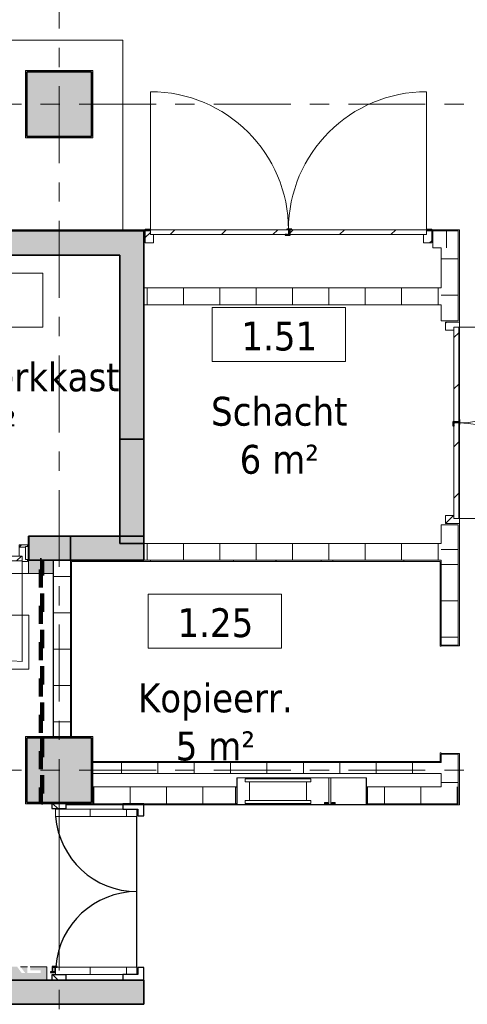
# Model space of a CAD drawing. Extents: x 3176 to 58266, y 1852 to 38199.
# Tile 99 of 256: x 42691 to 46386, y 17395 to 25526. Entities that reach past the tile are written whole.
import ezdxf

# ---------------------------------------------------------------- set-up
doc = ezdxf.new("R2010")
doc.units = 0
doc.header["$LTSCALE"] = 50
doc.linetypes.add('Onderlegger 1e verdieping$0$brandscheiding 2', pattern=[6, 0, -1.5, 3, -1.5])
doc.linetypes.add('Onderlegger 1e verdieping$0$stramien', pattern=[22.225, 12.7, -3.175, 3.175, -3.175])
doc.layers.get('0').update_dxf_attribs({"linetype": 'CONTINUOUS'})
for name, color, linetype, lineweight in [('Onderlegger 1e verdieping$0$A-AREA-IDEN', 8, 'CONTINUOUS', 18), ('Onderlegger 1e verdieping$0$A-DETL-GENF', 8, 'CONTINUOUS', 18), ('Onderlegger 1e verdieping$0$A-DOOR', 8, 'CONTINUOUS', 25), ('Onderlegger 1e verdieping$0$A-FLOR-OTLN', 8, 'CONTINUOUS', 18), ('Onderlegger 1e verdieping$0$A-GENM', 8, 'CONTINUOUS', 18), ('Onderlegger 1e verdieping$0$A-WALL', 8, 'CONTINUOUS', 25), ('Onderlegger 1e verdieping$0$A-WALL-PATT', 8, 'CONTINUOUS', 50), ('Onderlegger 1e verdieping$0$I-WALL', 8, 'CONTINUOUS', 25), ('Onderlegger 1e verdieping$0$P-SANR-FIXT', 8, 'CONTINUOUS', 18), ('Onderlegger 1e verdieping$0$S-COLS', 8, 'CONTINUOUS', 18), ('Onderlegger 1e verdieping$0$S-GRID', 8, 'CONTINUOUS', 18)]:
    doc.layers.add(name, color=color, linetype=linetype, lineweight=lineweight)
doc.styles.add('Onderlegger 1e verdieping$0$Tahoma_1', font='TAHOMA.TTF', dxfattribs={"height": 238.040123})
pattern_1 = [(45, (-42297.6, -21161.4), (-91.92388, 91.92388), [])]
pattern_2 = [(0, (0, 0), (406.4, 101.6), [33.528, -271.272, 33.528, -271.272, -1625.6]), (0, (0, 0), (406.4, 101.6), [-609.6, 33.528, -576.072, 33.528, -271.272, -711.2]), (0, (0, 0), (406.4, 101.6), [-1524, 33.528, -169.672, 33.528, -474.472]), (120, (152.4, 50.8), (-291.18818, 301.15272), [33.528, -271.272, 33.528, -271.272, -1625.6]), (120, (152.4, 50.8), (-291.18818, 301.15272), [-609.6, 33.528, -576.072, 33.528, -271.272, -711.2]), (120, (152.4, 50.8), (-291.18818, 301.15272), [-1524, 33.528, -169.672, 33.528, -474.472]), (240, (203.2, 254), (-115.21182, -402.75272), [33.528, -271.272, 33.528, -271.272, -1625.6]), (240, (203.2, 254), (-115.21182, -402.75272), [-609.6, 33.528, -576.072, 33.528, -271.272, -711.2]), (240, (203.2, 254), (-115.21182, -402.75272), [-1524, 33.528, -169.672, 33.528, -474.472])]
pattern_3 = [(315, (-17593.2, 43427.6), (707.107, 707.107), []), (45, (-17593.2, 43427.6), (-707.107, 707.107), [])]
pattern_4 = [(0, (-17593.2, 43427.6), (0, 300), [])]

# ---------------------------------------------------------------- blocks, each defined once
blk = doc.blocks.new('Onderlegger 1e verdieping$0$32_KA_hout_montage_67-139-enkele_deur - H830_b60 hoogte 2110-5633669-Plotview 1e Verdieping - schaal 1 op 100')
at = {"layer": 'Onderlegger 1e verdieping$0$A-DOOR', "lineweight": 18}
h = blk.add_hatch(dxfattribs=at)
h.set_pattern_fill('FP_43', color=256, style=0, pattern_type=2)
h.set_pattern_definition(pattern_1)
h.paths.add_polyline_path([(-415, -110.2), (-415, -65.2), (-390, -65.2), (-390, 8.8), (-442, 8.8), (-442, -94.2), (-457, -94.2), (-457, -110.2), (-429, -110.2)], flags=0)
h.paths.add_polyline_path([(415, -110.2), (457, -110.2), (457, -94.2), (442, -94.2), (442, 8.8), (390, 8.8), (390, -65.2), (415, -65.2), (415, -105.2)], flags=0)
at = {"layer": 'Onderlegger 1e verdieping$0$A-GENM'}
h = blk.add_hatch(dxfattribs=at)
h.set_pattern_fill('FP_43', color=256, style=0, pattern_type=2)
h.set_pattern_definition(pattern_1)
h.paths.add_polyline_path([(-429, 8.9), (-390, 8.9), (-390, 28.9), (-457, 28.9), (-457, 12.9), (-442, 12.9), (-442, 8.9)], flags=0)
h.paths.add_polyline_path([(442, 8.9), (442, 12.9), (457, 12.9), (457, 28.9), (390, 28.9), (390, 8.9)], flags=0)
at = {"layer": 'Onderlegger 1e verdieping$0$A-DETL-GENF'}
for p, q in [((-35.4, 355.4), (35.4, 284.7)), ((35.4, 355.4), (-35.4, 284.7)), ((-35.4, 255.4), (35.4, 184.7)), ((35.4, 255.4), (-35.4, 184.7)), ((35.4, 136.1), (0, 171.4)), ((0, 171.4), (0, -252.8)), ((35.4, 136.1), (0, 171.4)), ((0, 171.4), (0, -252.8)), ((-35.4, 65.4), (35.4, 136.1)), ((-35.4, 65.4), (35.4, 136.1)), ((35.4, -5.3), (-35.4, 65.4)), ((35.4, -5.3), (-35.4, 65.4)), ((-35.4, -76.1), (35.4, -5.3)), ((-35.4, -76.1), (35.4, -5.3)), ((35.4, -146.8), (-35.4, -76.1)), ((35.4, -146.8), (-35.4, -76.1)), ((-35.4, -217.5), (35.4, -146.8)), ((-35.4, -217.5), (35.4, -146.8)), ((0, -252.8), (-35.4, -217.5)), ((0, -252.8), (-35.4, -217.5)), ((-35.4, -336.8), (35.4, -266.1)), ((35.4, -336.8), (-35.4, -266.1)), ((-35.4, -425.5), (35.4, -354.8)), ((35.4, -425.5), (-35.4, -354.8))]:
    blk.add_line(p, q, dxfattribs=at)
at = {"layer": 'Onderlegger 1e verdieping$0$A-DOOR', "lineweight": 18}
for p, q in [((-457, 12.9), (-457, 28.9)), ((-457, 28.9), (-390, 28.9)), ((-442, 12.9), (-457, 12.9)), ((-442, 8.9), (-442, 12.9)), ((-390, 8.9), (-442, 8.9)), ((-442, 8.8), (-390, 8.8)), ((-442, -94.2), (-442, 8.8)), ((-390, 28.9), (-390, 8.9)), ((-390, 8.8), (-390, -65.2)), ((390, 8.9), (390, 28.9)), ((390, 28.9), (457, 28.9)), ((442, 8.9), (390, 8.9)), ((390, 8.8), (442, 8.8)), ((390, -65.2), (390, 8.8)), ((442, 12.9), (442, 8.9)), ((457, 12.9), (442, 12.9)), ((442, 8.8), (442, -94.2)), ((457, 28.9), (457, 12.9)), ((-457, -94.2), (-442, -94.2)), ((-457, -110.2), (-457, -94.2)), ((-415, -110.2), (-457, -110.2)), ((-415, -105.2), (-415, -110.2)), ((415, -110.2), (415, -105.2)), ((457, -110.2), (415, -110.2)), ((442, -94.2), (457, -94.2)), ((457, -94.2), (457, -110.2))]:
    blk.add_line(p, q, dxfattribs=at)
at = {"layer": 'Onderlegger 1e verdieping$0$A-GENM'}
blk.add_line((415, -105.2), (415, -935.2), dxfattribs=at)
blk.add_arc((415, -105.2), 830, 180, 270, dxfattribs=at)
blk = doc.blocks.new('Onderlegger 1e verdieping$0$65_KU_brandscheiding_v1 - 60m 2-5004373-Plotview 1e Verdieping - schaal 1 op 100')
at = {"layer": 'Onderlegger 1e verdieping$0$A-GENM', "linetype": 'Onderlegger 1e verdieping$0$brandscheiding 2', "lineweight": 100}
for p, q in [((2000, 100), (0, 100)), ((0, 100), (0, 90)), ((0, 90), (2000, 90)), ((2000, 90), (2000, 100))]:
    blk.add_line(p, q, dxfattribs=at)
blk = doc.blocks.new('Onderlegger 1e verdieping$0$42_KA leemstuc betonkolomafwerking - Type-V60-Plotview 1e Verdieping - schaal 1 op 100')
at = {"layer": 'Onderlegger 1e verdieping$0$A-GENM'}
h = blk.add_hatch(dxfattribs=at)
h.set_pattern_fill('FP_71', color=256, style=0, pattern_type=2)
h.set_pattern_definition([(0, (-43016.6, -24828.2), (406.4, 101.6), [33.528, -271.272, 33.528, -1896.872]), (0, (-43016.6, -24828.2), (406.4, 101.6), [-338.328, -271.272, 33.528, -576.072, -1016]), (0, (-43016.6, -24828.2), (406.4, 101.6), [-1219.2, 33.528, -271.272, 33.528, -677.672]), (0, (-43016.6, -24828.2), (406.4, 101.6), [-1557.528, -169.672, 33.528, -474.472]), (120, (-42864.2, -24777.4), (-291.18818, 301.15272), [33.528, -271.272, 33.528, -1896.872]), (120, (-42864.2, -24777.4), (-291.18818, 301.15272), [-338.328, -271.272, 33.528, -576.072, -1016]), (120, (-42864.2, -24777.4), (-291.18818, 301.15272), [-1219.2, 33.528, -271.272, 33.528, -677.672]), (120, (-42864.2, -24777.4), (-291.18818, 301.15272), [-1557.528, -169.672, 33.528, -474.472]), (240, (-42813.4, -24574.2), (-115.21182, -402.75272), [33.528, -271.272, 33.528, -1896.872]), (240, (-42813.4, -24574.2), (-115.21182, -402.75272), [-338.328, -271.272, 33.528, -576.072, -1016]), (240, (-42813.4, -24574.2), (-115.21182, -402.75272), [-1219.2, 33.528, -271.272, 33.528, -677.672]), (240, (-42813.4, -24574.2), (-115.21182, -402.75272), [-1557.528, -169.672, 33.528, -474.472])])
h.paths.add_polyline_path([(277, -277), (277, 277), (-277, 277), (-277, -277), (-81.7, -277)], flags=0)
h.paths.add_polyline_path([(-267, -267), (-267, 267), (267, 267), (267, -267), (-81.7, -267)], flags=0)
for p, q in [((277, 277), (-277, 277)), ((-277, 277), (-277, -277)), ((-267, 267), (267, 267)), ((-267, -267), (-267, 267)), ((267, 267), (267, -267)), ((277, -277), (277, 277)), ((-277, -277), (277, -277)), ((267, -267), (-267, -267))]:
    blk.add_line(p, q, dxfattribs=at)
blk = doc.blocks.new('Onderlegger 1e verdieping$0$42_KA leemstuc betonkolomafwerking - Type-V64-Plotview 1e Verdieping - schaal 1 op 100')
at = {"layer": 'Onderlegger 1e verdieping$0$A-GENM'}
h = blk.add_hatch(dxfattribs=at)
h.set_pattern_fill('FP_75', color=256, style=0, pattern_type=2)
h.set_pattern_definition([(0, (-43016.6, -19328.2), (406.4, 101.6), [33.528, -271.272, 33.528, -1896.872]), (0, (-43016.6, -19328.2), (406.4, 101.6), [-338.328, -271.272, 33.528, -576.072, -1016]), (0, (-43016.6, -19328.2), (406.4, 101.6), [-1219.2, 33.528, -271.272, 33.528, -677.672]), (0, (-43016.6, -19328.2), (406.4, 101.6), [-1557.528, -169.672, 33.528, -474.472]), (120, (-42864.2, -19277.4), (-291.18818, 301.15272), [33.528, -271.272, 33.528, -1896.872]), (120, (-42864.2, -19277.4), (-291.18818, 301.15272), [-338.328, -271.272, 33.528, -576.072, -1016]), (120, (-42864.2, -19277.4), (-291.18818, 301.15272), [-1219.2, 33.528, -271.272, 33.528, -677.672]), (120, (-42864.2, -19277.4), (-291.18818, 301.15272), [-1557.528, -169.672, 33.528, -474.472]), (240, (-42813.4, -19074.2), (-115.21182, -402.75272), [33.528, -271.272, 33.528, -1896.872]), (240, (-42813.4, -19074.2), (-115.21182, -402.75272), [-338.328, -271.272, 33.528, -576.072, -1016]), (240, (-42813.4, -19074.2), (-115.21182, -402.75272), [-1219.2, 33.528, -271.272, 33.528, -677.672]), (240, (-42813.4, -19074.2), (-115.21182, -402.75272), [-1557.528, -169.672, 33.528, -474.472])])
h.paths.add_polyline_path([(277, -277), (277, 277), (-277, 277), (-277, -277), (-81.7, -277)], flags=0)
h.paths.add_polyline_path([(-81.7, -267), (-267, -267), (-267, 267), (267, 267), (267, -267)], flags=0)
for p, q in [((277, 277), (-277, 277)), ((-277, 277), (-277, -277)), ((-267, 267), (267, 267)), ((-267, -267), (-267, 267)), ((267, 267), (267, -267)), ((277, -277), (277, 277)), ((-277, -277), (277, -277)), ((267, -267), (-267, -267))]:
    blk.add_line(p, q, dxfattribs=at)
blk = doc.blocks.new('Onderlegger 1e verdieping$0$32_KA_hout_67_114_dubb_deur - H2230-13430621-Plotview 1e Verdieping - schaal 1 op 100')
at = {"layer": 'Onderlegger 1e verdieping$0$A-DOOR', "lineweight": 18}
h = blk.add_hatch(dxfattribs=at)
h.set_pattern_fill('FP_91', color=256, style=0, pattern_type=2)
h.set_pattern_definition([(45, (-44891.61, -23711.2), (-91.92388, 91.92388), [])])
h.paths.add_polyline_path([(-1164, -29), (-1097, -29), (-1097, 40), (-1122, 40), (-1122, 85), (-1164, 85), (-1164, 40)], flags=0)
h.paths.add_polyline_path([(1158, -29), (1200, -29), (1200, 85), (1158, 85), (1158, 40), (1133, 40), (1133, -29)], flags=0)
for p, q in [((-1122, 85), (-1164, 85)), ((-1164, 85), (-1164, -29)), ((-1122, 80), (-1122, 85)), ((1200, 85), (1158, 85)), ((1158, 85), (1158, 80)), ((1200, -29), (1200, 85)), ((-1097, -29), (-1097, 40)), ((1133, 40), (1133, -29)), ((-1164, -29), (-1097, -29)), ((1133, -29), (1200, -29))]:
    blk.add_line(p, q, dxfattribs=at)
at = {"layer": 'Onderlegger 1e verdieping$0$A-DOOR'}
for p, q in [((4.6, 84.3), (4.6, 80)), ((44.6, 84.3), (4.6, 84.3)), ((44.6, 80), (44.6, 84.3)), ((4.6, 39.3), (-9.4, 39.3)), ((-9.4, 39.3), (-9.4, 34.3)), ((-9.4, 34.3), (30.6, 34.3)), ((25.6, 39.3), (9.6, 39.3)), ((18, 79.3), (25.6, 79.3)), ((25.6, 79.3), (25.6, 39.3)), ((30.6, 34.3), (30.6, 40))]:
    blk.add_line(p, q, dxfattribs=at)
at = {"layer": 'Onderlegger 1e verdieping$0$A-GENM'}
for p, q in [((-1122, 80), (-1122, 1220)), ((1158, 80), (1158, 1220))]:
    blk.add_line(p, q, dxfattribs=at)
for centre, start, end in [((-1122, 80), 360, 90), ((1158, 80), 90, 180)]:
    blk.add_arc(centre, 1140, start, end, dxfattribs=at)
blk = doc.blocks.new('Onderlegger 1e verdieping$0$32_KA_binnendeur_hout - 32_KA_binnendeur_hout-13430562-Plotview 1e Verdieping - schaal 1 op 100')
at = {"layer": 'Onderlegger 1e verdieping$0$A-DOOR', "lineweight": 18}
h = blk.add_hatch(dxfattribs=at)
h.set_pattern_fill('FP_93', color=256, style=0, pattern_type=2)
h.set_pattern_definition([(45, (-44339.6, -23791.2), (-212.132, 212.132), [])])
h.paths.add_polyline_path([(570, -40), (570, 0), (-570, 0), (-570, -40), (-338.3, -40)], flags=0)
for p, q in [((570, 0), (-570, 0)), ((-570, 0), (-570, -40)), ((570, -40), (570, 0)), ((-570, -40), (570, -40))]:
    blk.add_line(p, q, dxfattribs=at)
blk = doc.blocks.new('Onderlegger 1e verdieping$0$32_KA_binnendeur_hout - 32_KA_binnendeur_hout-5689622-Plotview 1e Verdieping - schaal 1 op 100')
at = {"layer": 'Onderlegger 1e verdieping$0$A-DOOR', "lineweight": 18}
h = blk.add_hatch(dxfattribs=at)
h.set_pattern_fill('FP_95', color=256, style=0, pattern_type=2)
h.set_pattern_definition([(225, (42297.64, 21056.2), (212.132, -212.132), [])])
h.paths.add_polyline_path([(-415, 0), (-415, -40), (415, -40), (415, 0)], flags=0)
for p, q in [((415, 0), (-415, 0)), ((-415, 0), (-415, -40)), ((415, -40), (415, 0)), ((-415, -40), (415, -40))]:
    blk.add_line(p, q, dxfattribs=at)
blk = doc.blocks.new('Onderlegger 1e verdieping$0$65_KA_Combi brandslanghaspelkast 790x1090x225 - Type-10176048-Plotview 1e Verdieping - schaal 1 op 100')
at = {"layer": 'Onderlegger 1e verdieping$0$A-GENM'}
for points in [[(-356.5, 80), (-356.5, 75.5), (-206.5, 75.5), (-206.5, 80)], [(-129.8, 78), (-150, 78), (-150, 61.7), (-125, 61.7), (-125, 78)], [(-69.8, 78), (-90, 78), (-90, 61.7), (-65, 61.7), (-65, 78)]]:
    blk.add_hatch(color=256, dxfattribs=at).paths.add_polyline_path(points, flags=0)
h = blk.add_hatch(color=256, dxfattribs=at)
h.paths.add_polyline_path([(-152, 75), (-152, 75.5), (-191.1, 75)], flags=0)
h.paths.add_polyline_path([(-125, 78), (-125, 61.7), (-150, 61.7), (-150, 78), (-152, 75), (-152, 60), (-123, 60), (-123, 75)], flags=0)
h = blk.add_hatch(color=256, dxfattribs=at)
h.paths.add_polyline_path([(-90, 78), (-92, 75), (-92, 60), (-63, 60), (-63, 75), (-65, 78), (-65, 61.7), (-90, 61.7)], flags=0)
h.paths.add_polyline_path([(529.9, 75.5), (529.9, 75), (608.6, 75.5)], flags=0)
h.paths.add_polyline_path([(-63, 75.5), (-63, 75), (75.5, 75.5)], flags=0)
for p, q in [((-408, 75), (-410, 75)), ((-410, 75), (-410, -145)), ((-356.5, 75.5), (-408, 75.5)), ((-408, 75.5), (-408, 75)), ((-408, 75), (-356.5, 75)), ((-408, -143), (-408, 75)), ((-206.5, 80), (-356.5, 80)), ((-356.5, 80), (-356.5, 75.5)), ((-356.5, 75.5), (-206.5, 75.5)), ((-356.5, 75), (-356.5, 75.5)), ((-326.5, 75), (-356.5, 75)), ((-356.5, 75), (-326.5, 75)), ((-236.5, 75), (-326.5, 75)), ((-206.5, 75), (-236.5, 75)), ((-236.5, 75), (-206.5, 75)), ((-206.5, 75.5), (-206.5, 80)), ((-152, 75.5), (-206.5, 75.5)), ((-206.5, 75.5), (-206.5, 75)), ((-206.5, 75), (-152, 75)), ((-150, 78), (-152, 78)), ((-152, 78), (-152, 75.5)), ((-152, 75), (-152, 60)), ((-152, 60), (-123, 60)), ((-150, 61.7), (-150, 78)), ((-150, 78), (-125, 78)), ((-125, 61.7), (-150, 61.7)), ((-123, 78), (-125, 78)), ((-125, 78), (-125, 61.7)), ((-123, 75.5), (-123, 78)), ((-115, 75.5), (-123, 75.5)), ((-123, 60), (-123, 75)), ((-123, 75), (-115, 75)), ((-123, 75), (-115, 75)), ((-115, 75), (-115, 75.5)), ((-100, 75), (-115, 75)), ((-115, 75), (-115, -143)), ((-92, 75.5), (-100, 75.5)), ((-100, 75.5), (-100, 75)), ((-100, 75), (-92, 75)), ((-100, -143), (-100, 75)), ((-100, 75), (-92, 75)), ((-90, 78), (-92, 78)), ((-92, 78), (-92, 75.5)), ((-92, 75), (-92, 60)), ((-92, 60), (-63, 60)), ((-90, 61.7), (-90, 78)), ((-65, 78), (-90, 78)), ((-65, 61.7), (-90, 61.7)), ((-63, 78), (-65, 78)), ((-65, 78), (-65, 61.7)), ((-63, 75.5), (-63, 78)), ((112.1, 75.5), (-63, 75.5)), ((-63, 60), (-63, 75)), ((-63, 75), (112.1, 75)), ((529.9, 75.5), (112.1, 75.5)), ((112.1, 75.5), (112.1, 75)), ((112.1, 75), (112.1, 75.5)), ((112.1, 75), (529.9, 75)), ((529.9, 75), (529.9, 75.5)), ((656, 75.5), (529.9, 75.5)), ((529.9, 75.5), (529.9, 75)), ((529.9, 75), (656, 75)), ((656, 75), (656, 75.5)), ((660, 75), (656, 75)), ((656, 75), (656, -143)), ((660, -145), (660, 75)), ((-410, -145), (660, -145)), ((-115, -143), (-408, -143)), ((656, -143), (-100, -143))]:
    blk.add_line(p, q, dxfattribs=at)
at = {"layer": 'Onderlegger 1e verdieping$0$P-SANR-FIXT'}
for p, q in [((589.6, 68.8), (48.6, 68.8)), ((48.6, 68.8), (48.6, 43.8)), ((48.6, 43.8), (83.4, 43.8)), ((83.4, 43.8), (83.4, -110.7)), ((83.4, 43.8), (554.4, 43.8)), ((554.4, -110.7), (554.4, 43.8)), ((554.4, 43.8), (589.6, 43.8)), ((589.6, 43.8), (589.6, 68.8)), ((83.4, -110.7), (48.6, -110.7)), ((48.6, -110.7), (48.6, -135.7)), ((48.6, -135.7), (589.6, -135.7)), ((83.4, -110.7), (554.4, -110.7)), ((589.6, -110.7), (554.4, -110.7)), ((589.6, -135.7), (589.6, -110.7))]:
    blk.add_line(p, q, dxfattribs=at)
blk = doc.blocks.new('Onderlegger 1e verdieping$0$32_KA_binnendeur_hout - 32_KA_binnendeur_hout-13430563-Plotview 1e Verdieping - schaal 1 op 100')
at = {"layer": 'Onderlegger 1e verdieping$0$A-DOOR', "lineweight": 18}
h = blk.add_hatch(dxfattribs=at)
h.set_pattern_fill('FP_107', color=256, style=0, pattern_type=2)
h.set_pattern_definition([(45, (-45485.93, -23791.2), (-212.132, 212.132), [])])
h.paths.add_polyline_path([(563.7, -40), (563.7, 0), (-563.7, 0), (-563.7, -40), (-418.3, -40)], flags=0)
for p, q in [((563.7, 0), (-563.7, 0)), ((-563.7, 0), (-563.7, -40)), ((563.7, -40), (563.7, 0)), ((-563.7, -40), (563.7, -40))]:
    blk.add_line(p, q, dxfattribs=at)
blk = doc.blocks.new('Onderlegger 1e verdieping$0$32_KA_hout_67_114_dubb_deur - H1530-8117995-Plotview 1e Verdieping - schaal 1 op 100')
at = {"layer": 'Onderlegger 1e verdieping$0$A-DOOR', "lineweight": 18}
h = blk.add_hatch(dxfattribs=at)
h.set_pattern_fill('FP_154', color=256, style=0, pattern_type=2)
h.set_pattern_definition([(315, (-22178.2, 46240.6), (91.92388, 91.92388), [])])
h.paths.add_polyline_path([(-814, -75), (-814, -80), (-772, -80), (-772, -35), (-747, -35), (-747, 34), (-814, 34), (-814, -35)], flags=0)
h.paths.add_polyline_path([(783, -35), (808, -35), (808, -80), (850, -80), (850, 34), (783, 34)], flags=0)
for p, q in [((-814, 34), (-747, 34)), ((-814, -80), (-814, 34)), ((-747, 34), (-747, -35)), ((783, 34), (850, 34)), ((783, -35), (783, 34)), ((850, 34), (850, -80)), ((-772, -80), (-814, -80)), ((-772, -75), (-772, -80)), ((808, -80), (808, -75)), ((850, -80), (808, -80))]:
    blk.add_line(p, q, dxfattribs=at)
at = {"layer": 'Onderlegger 1e verdieping$0$A-DOOR'}
for p, q in [((-9.4, -29.3), (30.6, -29.3)), ((-9.4, -34.3), (-9.4, -29.3)), ((4.6, -34.3), (-9.4, -34.3)), ((4.6, -79.3), (4.6, -75)), ((44.6, -79.3), (4.6, -79.3)), ((25.6, -34.3), (9.6, -34.3)), ((18, -74.3), (25.6, -74.3)), ((25.6, -74.3), (25.6, -34.3)), ((30.6, -29.3), (30.6, -35)), ((44.6, -75), (44.6, -79.3))]:
    blk.add_line(p, q, dxfattribs=at)
at = {"layer": 'Onderlegger 1e verdieping$0$A-GENM'}
for p, q in [((-772, -75), (-772, -865)), ((808, -75), (808, -865))]:
    blk.add_line(p, q, dxfattribs=at)
for centre, start, end in [((-772, -75), 270, 0), ((808, -75), 180, 270)]:
    blk.add_arc(centre, 790, start, end, dxfattribs=at)
blk = doc.blocks.new('Onderlegger 1e verdieping$0$32_KA_binnendeur_hout - 32_KA_binnendeur_hout-7681452-Plotview 1e Verdieping - schaal 1 op 100')
at = {"layer": 'Onderlegger 1e verdieping$0$A-DOOR', "lineweight": 18}
h = blk.add_hatch(dxfattribs=at)
h.set_pattern_fill('FP_155', color=256, style=0, pattern_type=2)
h.set_pattern_definition([(315, (-21801.2, 46315.6), (212.132, 212.132), [])])
h.paths.add_polyline_path([(-395, 0), (395, 0), (395, 40), (-395, 40)], flags=0)
for p, q in [((-395, 0), (-395, 40)), ((-395, 40), (395, 40)), ((395, 0), (-395, 0)), ((395, 40), (395, 0))]:
    blk.add_line(p, q, dxfattribs=at)
blk = doc.blocks.new('Onderlegger 1e verdieping$0$32_KA_binnendeur_hout - 32_KA_binnendeur_hout-7681453-Plotview 1e Verdieping - schaal 1 op 100')
at = {"layer": 'Onderlegger 1e verdieping$0$A-DOOR', "lineweight": 18}
h = blk.add_hatch(dxfattribs=at)
h.set_pattern_fill('FP_156', color=256, style=0, pattern_type=2)
h.set_pattern_definition([(315, (-22597.52, 46315.6), (212.132, 212.132), [])])
h.paths.add_polyline_path([(-388.7, 0), (388.7, 0), (388.7, 40), (-388.7, 40)], flags=0)
for p, q in [((-388.7, 0), (-388.7, 40)), ((-388.7, 40), (388.7, 40)), ((388.7, 0), (-388.7, 0)), ((388.7, 40), (388.7, 0))]:
    blk.add_line(p, q, dxfattribs=at)
blk = doc.blocks.new('Onderlegger 1e verdieping$0$32_KA HK-20 - Houten deur op kleefmagneet trappenhuis-7675201-Plotview 1e Verdieping - schaal 1 op 100')
at = {"layer": 'Onderlegger 1e verdieping$0$A-DOOR', "lineweight": 18}
h = blk.add_hatch(dxfattribs=at)
h.set_pattern_fill('FP_160', color=256, style=0, pattern_type=2)
h.set_pattern_definition(pattern_3)
h.paths.add_polyline_path([(5, 351.5), (45, 351.5), (45, 471.5), (5, 471.5)], flags=0)
h = blk.add_hatch(dxfattribs=at)
h.set_pattern_fill('FP_161', color=256, style=0, pattern_type=2)
h.set_pattern_definition(pattern_4)
h.paths.add_polyline_path([(49, -231), (109, -231), (109, 441.5), (49, 441.5), (49, -40.5)], flags=0)
h = blk.add_hatch(dxfattribs=at)
h.set_pattern_fill('FP_161', color=256, style=0, pattern_type=2)
h.set_pattern_definition(pattern_4)
h.paths.add_polyline_path([(1354, -231), (1414, -231), (1414, 441.5), (1354, 441.5)], flags=0)
h = blk.add_hatch(dxfattribs=at)
h.set_pattern_fill('FP_160', color=256, style=0, pattern_type=2)
h.set_pattern_definition(pattern_3)
h.paths.add_polyline_path([(1418, 351.5), (1458, 351.5), (1458, 471.5), (1418, 471.5)], flags=0)
at = {"layer": 'Onderlegger 1e verdieping$0$A-DOOR'}
for p, q in [((45, 471.5), (5, 471.5)), ((5, 471.5), (5, 351.5)), ((45, 351.5), (45, 471.5)), ((69, 481.5), (64, 481.5)), ((64, 481.5), (64, 441.5)), ((64, 441.5), (109, 441.5)), ((69, 467.5), (69, 481.5)), ((114, 467.5), (69, 467.5)), ((69, 446.5), (69, 462.5)), ((69, 462.5), (109, 462.5)), ((109, 446.5), (69, 446.5)), ((109, 462.5), (109, 446.5)), ((109, 441.5), (109, 427.5)), ((109, 427.5), (114, 427.5)), ((114, 427.5), (114, 467.5)), ((1418, 471.5), (1418, 351.5)), ((1458, 471.5), (1418, 471.5)), ((1458, 351.5), (1458, 471.5)), ((5, 351.5), (45, 351.5)), ((1418, 351.5), (1458, 351.5)), ((49, -116), (5, -116)), ((5, -116), (5, -289)), ((49, -239), (49, -116)), ((1458, -116), (1414, -116)), ((1414, -116), (1414, -239)), ((1458, -289), (1458, -116)), ((105, -239), (49, -239)), ((105, -289), (105, -239)), ((109, -231), (1354, -231)), ((1414, -239), (1358, -239)), ((1358, -239), (1358, -289)), ((5, -289), (105, -289)), ((1358, -289), (1458, -289))]:
    blk.add_line(p, q, dxfattribs=at)
at = {"layer": 'Onderlegger 1e verdieping$0$A-DOOR', "lineweight": 18}
for p, q in [((49, 441.5), (49, -231)), ((109, 441.5), (49, 441.5)), ((109, -231), (109, 441.5)), ((1414, 441.5), (1354, 441.5)), ((1354, 441.5), (1354, -231)), ((1414, -231), (1414, 441.5)), ((49, -231), (109, -231)), ((1354, -231), (1414, -231))]:
    blk.add_line(p, q, dxfattribs=at)
at = {"layer": 'Onderlegger 1e verdieping$0$A-DOOR'}
for centre, start, end in [((60.1, -231), 360, 85.38466), ((1405, -231), 94.36501, 180)]:
    blk.add_arc(centre, 672.5, start, end, dxfattribs=at)
blk = doc.blocks.new('Onderlegger 1e verdieping$0$00_KU ruimtetag groot - 00_KU ruimtetag groot-3653893-Plotview 1e Verdieping - schaal 1 op 100')
at = {"layer": 'Onderlegger 1e verdieping$0$A-AREA-IDEN'}
for p, q in [((5.5, 2.164), (-5.5, 2.164)), ((-5.5, 2.164), (-5.5, -2.302)), ((5.5, -2.302), (5.5, 2.164)), ((-5.5, -2.302), (5.5, -2.302))]:
    blk.add_line(p, q, dxfattribs=at)
blk = doc.blocks.new('Onderlegger 1e verdieping')
at = {"layer": 'Onderlegger 1e verdieping$0$A-WALL-PATT', "lineweight": 18}
h = blk.add_hatch(dxfattribs=at)
h.set_pattern_fill('FP_80', color=256, style=0, pattern_type=2)
h.set_pattern_definition(pattern_2)
h.paths.add_polyline_path([(46310.6, 23781.2), (46320.6, 23781.2), (46320.6, 23791.2), (46049.6, 23791.2), (46049.6, 23781.2)], flags=0)
h.paths.add_polyline_path([(42934.9, 23781.2), (43769.6, 23781.2), (43769.6, 23791.2), (40740, 23791.2), (40740, 23781.2), (40802.3, 23781.2)], flags=0)
h.paths.add_polyline_path([(36016.6, 23781.2), (36016.6, 23791.2), (34919.1, 23791.2), (34919.1, 23781.2), (35470.6, 23781.2)], flags=0)
h.paths.add_polyline_path([(38629.9, 23781.2), (38654.9, 23781.2), (38654.9, 23791.2), (38629.9, 23791), (38629.9, 23786.2)], flags=0)
h.paths.add_polyline_path([(38529.9, 23781.2), (38612.4, 23781.2), (38612.4, 23786.2), (38529.9, 23786.2), (38529.9, 23791.2), (37154.1, 23791.2), (37154.1, 23781.2), (37603.3, 23781.2)], flags=0)
h.paths.add_polyline_path([(33781.6, 23781.2), (33781.6, 23791.2), (33096.6, 23791.2), (33096.6, 23781.2)], flags=0)
h.paths.add_polyline_path([(31916.6, 23781.2), (32116.6, 23781.2), (32116.6, 23791.2), (31916.6, 23791.2)], flags=0)
at = {"layer": 'Onderlegger 1e verdieping$0$A-WALL-PATT', "lineweight": 25}
h = blk.add_hatch(color=256, dxfattribs=at)
h.paths.add_polyline_path([(42934.9, 23581.2), (43516.6, 23581.2), (43516.6, 23781.2), (40022.4, 23781.2), (40022.4, 23581.2), (40802.3, 23581.2)], flags=0)
h.paths.add_polyline_path([(38612.4, 23581.2), (38612.4, 23781.2), (37816.6, 23781.2), (37816.6, 23581.2)], flags=0)
h = blk.add_hatch(color=256, dxfattribs=at)
h.paths.add_polyline_path([(43716.6, 21061.2), (43716.6, 21261.2), (43516.6, 21261.2), (43516.6, 21061.2)], flags=0)
h.paths.add_polyline_path([(43516.6, 22061.2), (43716.6, 22061.2), (43716.6, 23781.2), (43516.6, 23781.2), (43516.6, 22491.5)], flags=0)
at = {"layer": 'Onderlegger 1e verdieping$0$A-WALL-PATT', "lineweight": 18}
h = blk.add_hatch(dxfattribs=at)
h.set_pattern_fill('FP_90', color=256, angle=-270, style=0, pattern_type=2)
h.set_pattern_definition([(270, (45013.6, 23781.2), (300, 1e-12), [])])
h.paths.add_polyline_path([(46310.6, 23641.2), (46310.6, 23781.2), (46101.6, 23781.2), (46101.6, 23641.2), (46170.6, 23641.2)], flags=0)
h = blk.add_hatch(dxfattribs=at)
h.set_pattern_fill('FP_88', color=256, angle=90, style=0, pattern_type=2)
h.set_pattern_definition([(180, (46310.6, 22351.2), (6e-13, -300), [])])
h.paths.add_polyline_path([(46170.6, 21061.2), (46310.6, 21061.2), (46310.6, 21354.2), (46170.6, 21354.2), (46170.6, 21201.2)], flags=0)
h.paths.add_polyline_path([(46170.6, 23038.2), (46310.6, 23038.2), (46310.6, 23641.2), (46170.6, 23641.2), (46170.6, 23171.2)], flags=0)
h = blk.add_hatch(dxfattribs=at)
h.set_pattern_fill('FP_87', color=256, angle=-270, style=0, pattern_type=2)
h.set_pattern_definition([(270, (44943.6, 23311.2), (300, 1e-12), [])])
h.paths.add_polyline_path([(46170.6, 23171.2), (46170.6, 23311.2), (43716.6, 23311.2), (43716.6, 23171.2), (45067.6, 23171.2)], flags=0)
at = {"layer": 'Onderlegger 1e verdieping$0$A-WALL-PATT', "lineweight": 25}
for points in [[(43716.6, 21201.2), (43716.6, 22061.2), (43516.6, 22061.2), (43516.6, 21201.2)], [(42969.6, 21061.2), (43109.6, 21061.2), (43109.6, 21261.2), (42764.6, 21261.2), (42764.6, 21061.2), (42934.9, 21061.2)], [(42191.2, 17595.2), (42916.6, 17595.2), (42916.6, 17705.2), (42778.6, 17705.2), (42778.6, 17674.6), (42864.4, 17674.6), (42864.4, 17653.7), (42755.6, 17653.7), (42755.6, 17705.2), (42697.6, 17705.2), (42736.8, 17653.7), (42707.5, 17653.7), (42670.3, 17705.2), (42613.4, 17705.2), (42613.4, 17653.7), (42590.3, 17653.7), (42590.3, 17705.2), (42551.2, 17705.2), (42551.2, 17654.9), (42191.2, 17654.9), (42191.2, 17705.2), (37676.6, 17705.2), (37676.6, 17595.2), (41868.6, 17595.2)], [(43716.6, 17395.2), (43716.6, 17595.2), (32116.6, 17595.2), (32116.6, 17395.2), (43468.1, 17395.2)]]:
    blk.add_hatch(color=256, dxfattribs=at).paths.add_polyline_path(points, flags=0)
h = blk.add_hatch(color=256, dxfattribs=at)
h.paths.add_polyline_path([(43516.6, 21061.2), (43516.6, 21261.2), (42766.6, 21261.2), (42766.6, 21061.2), (42934.9, 21061.2)], flags=0)
h.paths.add_polyline_path([(41335.4, 21061.2), (41830.6, 21061.2), (41830.6, 21261.2), (33296.6, 21261.2), (33296.6, 21061.2), (41068.9, 21061.2)], flags=0)
at = {"layer": 'Onderlegger 1e verdieping$0$A-WALL-PATT', "lineweight": 18}
h = blk.add_hatch(dxfattribs=at)
h.set_pattern_fill('FP_89', color=256, angle=90, style=0, pattern_type=2)
h.set_pattern_definition([(90, (44943.6, 21061.2), (-300, -2e-12), [])])
h.paths.add_polyline_path([(46170.6, 21061.2), (46170.6, 21201.2), (43716.6, 21201.2), (43716.6, 21061.2), (45067.6, 21061.2)], flags=0)
at = {"layer": 'Onderlegger 1e verdieping$0$A-WALL-PATT', "lineweight": 25}
h = blk.add_hatch(color=256, dxfattribs=at)
h.paths.add_polyline_path([(42966.6, 20951.2), (42966.6, 21061.2), (42764.6, 21061.2), (42764.6, 20951.2), (42934.9, 20951.2)], flags=0)
h.paths.add_polyline_path([(41602, 20951.2), (41830.6, 20951.2), (41830.6, 21061.2), (37676.6, 21061.2), (37676.6, 20951.2), (41335.4, 20951.2)], flags=0)
at = {"layer": 'Onderlegger 1e verdieping$0$A-WALL-PATT', "lineweight": 18}
h = blk.add_hatch(dxfattribs=at)
h.set_pattern_fill('FP_86', color=256, angle=90, style=0, pattern_type=2)
h.set_pattern_definition([(0, (42969.55, 20328.2), (0, 300), [])])
h.paths.add_polyline_path([(43109.6, 19595.2), (43109.6, 21061.2), (42969.6, 21061.2), (42969.6, 19595.2)], flags=0)
h = blk.add_hatch(dxfattribs=at)
h.set_pattern_fill('FP_80', color=256, style=0, pattern_type=2)
h.set_pattern_definition(pattern_2)
h.paths.add_polyline_path([(44001.3, 21051.2), (46160.6, 21051.2), (46160.6, 21061.2), (43109.6, 21061.2), (43109.6, 21051.2), (43119.6, 21051.2)], flags=0)
h = blk.add_hatch(dxfattribs=at)
h.set_pattern_fill('FP_80', color=256, style=0, pattern_type=2)
h.set_pattern_definition(pattern_2)
h.paths.add_polyline_path([(46170.6, 19391.2), (46170.6, 19471.5), (46160.6, 19471.5), (46160.6, 19391.2)], flags=0)
h.paths.add_polyline_path([(46160.6, 20351.2), (46170.6, 20351.2), (46170.6, 21061.2), (46160.6, 21061.2), (46160.6, 20782.8)], flags=0)
h = blk.add_hatch(dxfattribs=at)
h.set_pattern_fill('FP_84', color=256, angle=90, style=0, pattern_type=2)
h.set_pattern_definition([(0, (46170.6, 20126.2), (0, 300), [])])
h.paths.add_polyline_path([(46310.6, 19191.2), (46310.6, 19461.5), (46170.6, 19461.5), (46170.6, 19191.2)], flags=0)
h.paths.add_polyline_path([(46310.6, 20361.2), (46310.6, 21061.2), (46170.6, 21061.2), (46170.6, 20361.2)], flags=0)
h = blk.add_hatch(dxfattribs=at)
h.set_pattern_fill('FP_80', color=256, style=0, pattern_type=2)
h.set_pattern_definition(pattern_2)
h.paths.add_polyline_path([(43119.6, 19605.2), (43119.6, 21051.2), (43109.6, 21051.2), (43109.6, 19605.2)], flags=0)
h = blk.add_hatch(dxfattribs=at)
h.set_pattern_fill('FP_100', color=256, angle=-270, style=0, pattern_type=2)
h.set_pattern_definition([(270, (44732.1, 19401.2), (300, 8e-13), [])])
h.paths.add_polyline_path([(44801, 19301.2), (46170.6, 19301.2), (46170.6, 19401.2), (43293.6, 19401.2), (43293.6, 19301.2), (44534.4, 19301.2)], flags=0)
h = blk.add_hatch(dxfattribs=at)
h.set_pattern_fill('FP_80', color=256, style=0, pattern_type=2)
h.set_pattern_definition(pattern_2)
h.paths.add_polyline_path([(44801, 19391.2), (46160.6, 19391.2), (46160.6, 19401.2), (43293.6, 19401.2), (43293.6, 19391.2), (44534.4, 19391.2)], flags=0)
h = blk.add_hatch(dxfattribs=at)
h.set_pattern_fill('FP_85', color=256, angle=90, style=0, pattern_type=2)
h.set_pattern_definition([(90, (44802.1, 19051.2), (-300, 2e-14), [])])
h.paths.add_polyline_path([(45600.8, 19051.2), (46310.6, 19051.2), (46310.6, 19191.2), (45563.1, 19191.2), (45563.1, 19051.2)], flags=0)
h.paths.add_polyline_path([(44473.1, 19051.2), (44473.1, 19191.2), (43293.6, 19191.2), (43293.6, 19051.2), (44001.3, 19051.2)], flags=0)
h = blk.add_hatch(dxfattribs=at)
h.set_pattern_fill('FP_80', color=256, style=0, pattern_type=2)
h.set_pattern_definition(pattern_2)
h.paths.add_polyline_path([(46134, 19041.2), (46310.6, 19041.2), (46310.6, 19051.2), (45563.6, 19051.2), (45563.6, 19041.2), (45867.4, 19041.2)], flags=0)
h.paths.add_polyline_path([(44001.3, 19041.2), (44473.6, 19041.2), (44473.6, 19051.2), (43303.6, 19051.2), (43303.6, 19041.2)], flags=0)
at = {"layer": 'Onderlegger 1e verdieping$0$S-COLS', "lineweight": 5}
for points in [[(42749.6, 24561.2), (43283.6, 24561.2), (43283.6, 25095.2), (42749.6, 25095.2)], [(43283.6, 19061.2), (43283.6, 19595.2), (42749.6, 19595.2), (42749.6, 19061.2), (42934.9, 19061.2)]]:
    blk.add_hatch(color=256, dxfattribs=at).paths.add_polyline_path(points, flags=0)
at = {"layer": 'Onderlegger 1e verdieping$0$A-FLOR-OTLN'}
for p, q in [((21226.6, 25355.2), (43543.6, 25355.2)), ((43543.6, 25355.2), (43543.6, 23791.2)), ((46320.6, 23028.2), (46320.6, 23781.2)), ((43717.6, 23641.2), (43717.6, 23311.2)), ((43717.6, 23171.2), (43717.6, 21201.2)), ((46320.6, 21406.2), (46320.6, 22986.2)), ((46320.6, 20356.2), (46320.6, 21364.2)), ((42764.6, 21061.2), (42754.6, 21061.2)), ((42967.6, 21061.2), (42967.6, 19605.2)), ((41830.6, 20951.2), (42764.6, 20951.2)), ((42966.6, 19605.2), (42966.6, 20951.2)), ((46170.6, 20356.2), (46320.6, 20356.2)), ((46320.6, 19466.4), (46170.6, 19466.4)), ((46320.6, 19041.2), (46320.6, 19466.4)), ((43076.1, 19041.2), (43303.6, 19041.2)), ((46310.6, 19041.2), (46320.6, 19041.2)), ((43016.6, 19007.2), (43016.6, 19011.2)), ((43016.6, 19011.2), (43016.6, 19007.2)), ((43016.6, 17702.2), (43016.6, 18947.2)), ((43016.6, 18947.2), (43016.6, 17702.2)), ((43016.6, 17638.2), (43016.6, 17642.2)), ((43016.6, 17642.2), (43016.6, 17638.2)), ((43016.6, 17595.2), (43016.6, 17598.2)), ((43016.6, 17598.2), (43016.6, 17595.2))]:
    blk.add_line(p, q, dxfattribs=at)
at = {"layer": 'Onderlegger 1e verdieping$0$A-WALL', "lineweight": 35}
for p, q in [((43516.6, 23781.2), (40022.4, 23781.2)), ((43716.6, 23781.2), (43516.6, 23781.2)), ((43716.6, 22061.2), (43716.6, 23781.2)), ((40022.4, 23581.2), (43516.6, 23581.2)), ((43516.6, 23581.2), (43516.6, 22061.2)), ((43716.6, 22061.2), (43516.6, 22061.2)), ((43516.6, 22061.2), (43516.6, 21201.2)), ((43516.6, 22061.2), (43716.6, 22061.2)), ((43716.6, 21201.2), (43716.6, 22061.2)), ((43109.6, 21261.2), (42764.6, 21261.2)), ((42764.6, 21261.2), (42764.6, 21061.2)), ((43516.6, 21261.2), (42766.6, 21261.2)), ((42766.6, 21261.2), (42766.6, 21061.2)), ((43109.6, 21061.2), (43109.6, 21261.2)), ((43716.6, 21261.2), (43516.6, 21261.2)), ((43716.6, 21061.2), (43716.6, 21261.2)), ((43516.6, 21201.2), (43716.6, 21201.2)), ((42764.6, 21061.2), (42969.6, 21061.2)), ((42766.6, 21061.2), (43516.6, 21061.2)), ((43516.6, 21061.2), (43716.6, 21061.2)), ((43716.6, 17595.2), (37566.6, 17595.2)), ((43716.6, 17395.2), (43716.6, 17595.2)), ((32116.6, 17395.2), (43716.6, 17395.2))]:
    blk.add_line(p, q, dxfattribs=at)
at = {"layer": 'Onderlegger 1e verdieping$0$I-WALL', "lineweight": 18}
for p, q in [((43769.6, 23791.2), (40740, 23791.2)), ((40740, 23781.2), (43769.6, 23781.2)), ((43716.6, 23781.2), (43716.6, 23641.2)), ((43717.6, 23641.2), (43717.6, 23781.2)), ((46320.6, 23791.2), (46049.6, 23791.2)), ((46049.6, 23781.2), (46310.6, 23781.2)), ((46101.6, 23781.2), (46101.6, 23641.2)), ((46310.6, 23038.2), (46310.6, 23781.2)), ((46320.6, 23781.2), (46320.6, 23791.2)), ((43716.6, 23641.2), (43717.6, 23641.2)), ((46101.6, 23641.2), (46170.6, 23641.2)), ((46170.6, 23641.2), (46170.6, 23311.2)), ((46170.6, 23311.2), (43716.6, 23311.2)), ((43716.6, 23311.2), (43716.6, 23171.2)), ((43716.6, 23171.2), (46170.6, 23171.2)), ((46170.6, 23171.2), (46170.6, 23038.2)), ((46170.6, 23038.2), (46310.6, 23038.2)), ((46170.6, 21354.2), (46170.6, 21201.2)), ((46310.6, 21354.2), (46170.6, 21354.2)), ((46310.6, 20361.2), (46310.6, 21354.2)), ((46170.6, 21201.2), (43716.6, 21201.2)), ((43716.6, 21201.2), (43716.6, 21061.2)), ((42966.6, 21061.2), (42764.6, 21061.2)), ((42764.6, 21061.2), (42764.6, 20951.2)), ((42966.6, 20951.2), (42966.6, 21061.2)), ((42969.6, 21061.2), (42969.6, 19595.2)), ((46170.6, 21061.2), (43109.6, 21061.2)), ((43109.6, 21061.2), (43109.6, 19595.2)), ((46170.6, 21061.2), (46170.6, 20361.2)), ((43119.6, 21051.2), (46160.6, 21051.2)), ((43119.6, 19605.2), (43119.6, 21051.2)), ((46160.6, 21051.2), (46160.6, 20351.2)), ((42764.6, 20951.2), (42966.6, 20951.2)), ((46160.6, 20351.2), (46170.6, 20351.2)), ((46170.6, 20361.2), (46310.6, 20361.2)), ((42969.6, 19595.2), (43109.6, 19595.2)), ((43109.6, 19605.2), (43119.6, 19605.2)), ((46170.6, 19471.5), (46160.6, 19471.5)), ((46160.6, 19471.5), (46160.6, 19401.2)), ((46310.6, 19461.5), (46170.6, 19461.5)), ((46170.6, 19391.2), (46170.6, 19461.5)), ((46310.6, 19051.2), (46310.6, 19461.5)), ((46170.6, 19401.2), (43293.6, 19401.2)), ((43293.6, 19401.2), (43293.6, 19301.2)), ((43293.6, 19391.2), (46170.6, 19391.2)), ((43293.6, 19301.2), (46170.6, 19301.2)), ((46170.6, 19301.2), (46170.6, 19191.2)), ((44473.1, 19191.2), (43293.6, 19191.2)), ((43293.6, 19191.2), (43293.6, 19051.2)), ((44473.1, 19051.2), (44473.1, 19191.2)), ((46170.6, 19191.2), (45563.1, 19191.2)), ((45563.1, 19191.2), (45563.1, 19051.2)), ((44473.6, 19051.2), (43293.6, 19051.2)), ((43303.6, 19051.2), (43303.6, 19041.2)), ((43303.6, 19041.2), (44473.6, 19041.2)), ((44473.6, 19041.2), (44473.6, 19051.2)), ((46310.6, 19051.2), (45563.1, 19051.2)), ((45563.6, 19051.2), (45563.6, 19041.2)), ((45563.6, 19041.2), (46310.6, 19041.2)), ((42755.6, 17705.2), (42697.6, 17705.2)), ((42916.6, 17705.2), (42778.6, 17705.2)), ((42916.6, 17595.2), (42916.6, 17705.2)), ((37566.6, 17595.2), (42916.6, 17595.2))]:
    blk.add_line(p, q, dxfattribs=at)
at = {"layer": 'Onderlegger 1e verdieping$0$I-WALL', "lineweight": 35}
blk.add_line((43109.6, 21061.2), (42969.6, 21061.2), dxfattribs=at)
at = {"layer": 'Onderlegger 1e verdieping$0$I-WALL'}
for p, q in [((44473.1, 19191.2), (44483.1, 19191.2)), ((45553.1, 19191.2), (45563.1, 19191.2)), ((44483.2, 19051.2), (44473.6, 19051.2)), ((45349.6, 19041.2), (44473.6, 19041.2)), ((45563.6, 19041.2), (45499.6, 19041.2)), ((45563.1, 19051.2), (45553.1, 19051.2))]:
    blk.add_line(p, q, dxfattribs=at)
at = {"layer": 'Onderlegger 1e verdieping$0$S-COLS', "lineweight": 35}
for p, q in [((43283.6, 25095.2), (42749.6, 25095.2)), ((42749.6, 25095.2), (42749.6, 24561.2)), ((43283.6, 24561.2), (43283.6, 25095.2)), ((42749.6, 24561.2), (43283.6, 24561.2)), ((43283.6, 19595.2), (42749.6, 19595.2)), ((42749.6, 19595.2), (42749.6, 19061.2)), ((43283.6, 19061.2), (43283.6, 19595.2)), ((42749.6, 19061.2), (43283.6, 19061.2))]:
    blk.add_line(p, q, dxfattribs=at)
at = {"layer": 'Onderlegger 1e verdieping$0$S-GRID', "linetype": 'Onderlegger 1e verdieping$0$stramien'}
for p, q in [((43016.6, 37199.4), (43016.6, 1851.9)), ((3176.5, 24828.2), (55473.5, 24828.2)), ((3176.5, 19328.2), (55473.5, 19328.2))]:
    blk.add_line(p, q, dxfattribs=at)
at = {"layer": 'Onderlegger 1e verdieping$0$A-AREA-IDEN', "xscale": 99.99999999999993, "yscale": 99.99999999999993, "zscale": 99.99999999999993}
for p in [(42332, 23217), (44829.1, 22933.1), (44301.9, 20566.2), (42217.9, 20392.7)]:
    blk.add_blockref('Onderlegger 1e verdieping$0$00_KU ruimtetag groot - 00_KU ruimtetag groot-3653893-Plotview 1e Verdieping - schaal 1 op 100', p, dxfattribs=at)
at = {"layer": 'Onderlegger 1e verdieping$0$A-DOOR'}
for name, p in [('Onderlegger 1e verdieping$0$32_KA_hout_67_114_dubb_deur - H2230-13430621-Plotview 1e Verdieping - schaal 1 op 100', (44891.6, 23711.2)), ('Onderlegger 1e verdieping$0$32_KA_binnendeur_hout - 32_KA_binnendeur_hout-13430562-Plotview 1e Verdieping - schaal 1 op 100', (44339.6, 23791.2)), ('Onderlegger 1e verdieping$0$32_KA_binnendeur_hout - 32_KA_binnendeur_hout-13430563-Plotview 1e Verdieping - schaal 1 op 100', (45485.9, 23791.2)), ('Onderlegger 1e verdieping$0$32_KA_hout_montage_67-139-enkele_deur - H830_b60 hoogte 2110-5633669-Plotview 1e Verdieping - schaal 1 op 100', (42297.6, 21161.4))]:
    blk.add_blockref(name, p, dxfattribs=at)
for name, p, rotation in [('Onderlegger 1e verdieping$0$32_KA_hout_67_114_dubb_deur - H1530-8117995-Plotview 1e Verdieping - schaal 1 op 100', (46240.6, 22178.2), 89.9999999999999), ('Onderlegger 1e verdieping$0$32_KA_binnendeur_hout - 32_KA_binnendeur_hout-7681453-Plotview 1e Verdieping - schaal 1 op 100', (46315.6, 22597.5), 89.9999999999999), ('Onderlegger 1e verdieping$0$32_KA_binnendeur_hout - 32_KA_binnendeur_hout-7681452-Plotview 1e Verdieping - schaal 1 op 100', (46315.6, 21801.2), 89.9999999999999), ('Onderlegger 1e verdieping$0$32_KA_binnendeur_hout - 32_KA_binnendeur_hout-5689622-Plotview 1e Verdieping - schaal 1 op 100', (42297.6, 21056.2), 180), ('Onderlegger 1e verdieping$0$32_KA HK-20 - Houten deur op kleefmagneet trappenhuis-7675201-Plotview 1e Verdieping - schaal 1 op 100', (43427.6, 17593.2), 89.99999999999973)]:
    blk.add_blockref(name, p, dxfattribs=dict(at, rotation=rotation))
at = {"layer": 'Onderlegger 1e verdieping$0$A-GENM'}
for name, p in [('Onderlegger 1e verdieping$0$42_KA leemstuc betonkolomafwerking - Type-V60-Plotview 1e Verdieping - schaal 1 op 100', (43016.6, 24828.2)), ('Onderlegger 1e verdieping$0$42_KA leemstuc betonkolomafwerking - Type-V64-Plotview 1e Verdieping - schaal 1 op 100', (43016.6, 19328.2))]:
    blk.add_blockref(name, p, dxfattribs=at)
at = {"layer": 'Onderlegger 1e verdieping$0$A-GENM', "linetype": 'Onderlegger 1e verdieping$0$brandscheiding 2', "lineweight": 100, "rotation": 90.00000000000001}
blk.add_blockref('Onderlegger 1e verdieping$0$65_KU_brandscheiding_v1 - 60m 2-5004373-Plotview 1e Verdieping - schaal 1 op 100', (42966.6, 19061.2), dxfattribs=at)
at = {"layer": 'Onderlegger 1e verdieping$0$A-GENM', "rotation": 180}
blk.add_blockref('Onderlegger 1e verdieping$0$65_KA_Combi brandslanghaspelkast 790x1090x225 - Type-10176048-Plotview 1e Verdieping - schaal 1 op 100', (45143.1, 19121.2), dxfattribs=at)
at = {"layer": 'Onderlegger 1e verdieping$0$A-AREA-IDEN', "char_height": 238.04, "attachment_point": 2, "line_spacing_factor": 1.000232, "style": 'Onderlegger 1e verdieping$0$Tahoma_1'}
for s, insert, width in [('1.51', (44833.7, 23032.4), 768), ('Techn./Werkkast\\P7 m²', (42336.6, 22695.1), 2931), ('Schacht\\P6 m²', (44833.7, 22411.3), 1356), ('1.25', (44306.4, 20665.5), 768), ('Kopieerr.\\P5 m²', (44306.4, 20044.3), 1566)]:
    blk.add_mtext(s, dxfattribs=dict(at, insert=insert, width=width))

msp = doc.modelspace()

# ---------------------------------------------------------------- block references
msp.add_blockref('Onderlegger 1e verdieping', (0, 0))

doc.saveas('drawing.dxf')
